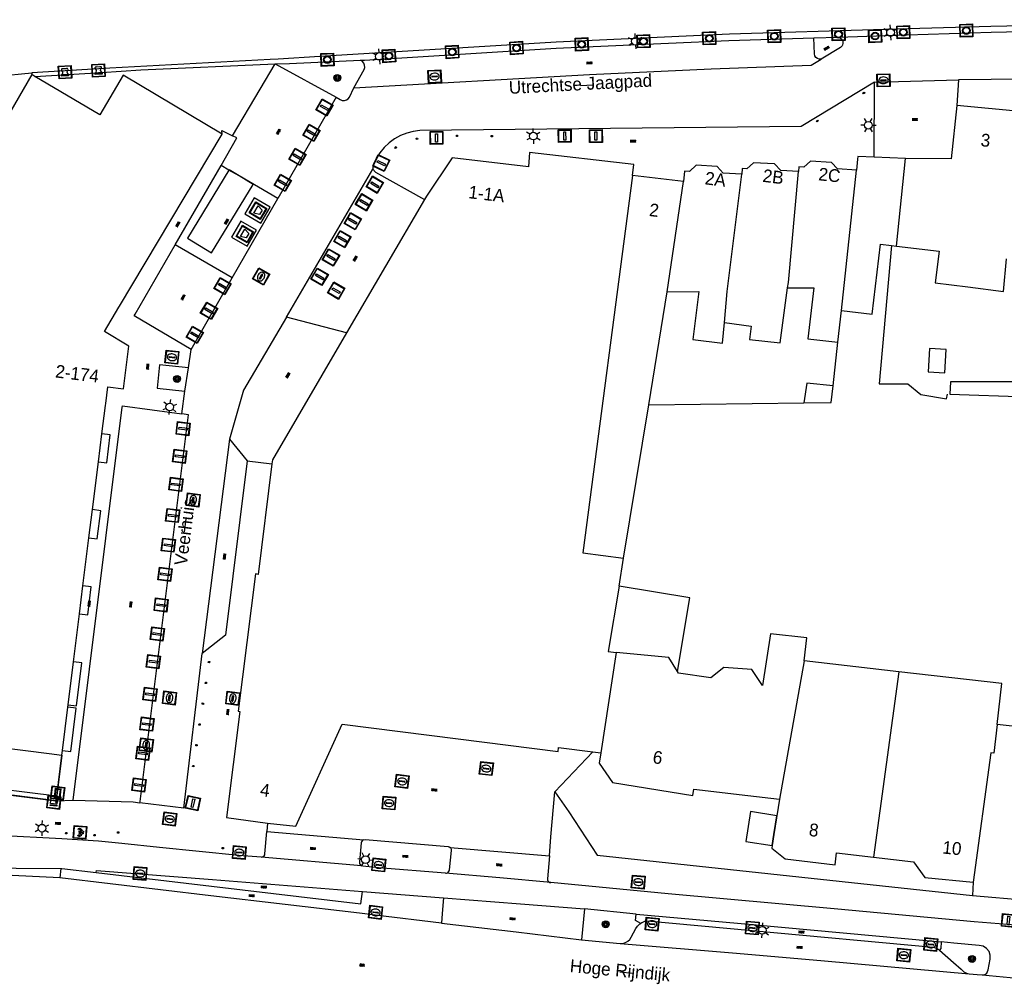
# Model space of a CAD drawing. Header units: metres. Extents: x 93870 to 95789, y 463036 to 464040.
# Tile 167 of 256: x 94591 to 94668, y 463387 to 463462. Entities that reach past the tile are written whole.
import ezdxf
from ezdxf.enums import TextEntityAlignment as Align

# ---------------------------------------------------------------- set-up
doc = ezdxf.new("R2010")
doc.units = ezdxf.units.M
doc.header["$LTSCALE"] = 25.4
for name, color, linetype in [('B_BEBOUWINGSGRENS_0', 1, 'Continuous'), ('B_LUIFEL_1', 200, 'Continuous'), ('B_OVERBOUWLIJN_LIJN_1', 7, 'Continuous'), ('B_TUSSENMUUR_0', 7, 'Continuous'), ('G_GRENS_ALGEMEEN_0', 7, 'Continuous'), ('Q_AFVAL_APART_PLAATS_0', 7, 'Continuous'), ('Q_BETAALAUTOMAAT_0', 7, 'Continuous'), ('Q_BOLDER_0', 7, 'Continuous'), ('Q_BOOM_0', 3, 'Continuous'), ('Q_BRANDKRAAN_0', 5, 'Continuous'), ('Q_CAI-KAST_0', 10, 'Continuous'), ('Q_INSPECTIE_OF_RIOOLPUT_0', 253, 'Continuous'), ('Q_KOLK_0', 254, 'Continuous'), ('Q_LICHTMAST_0', 2, 'Continuous'), ('Q_MEERRING_0', 7, 'Continuous'), ('Q_STRAATNAAMBORD_0', 7, 'Continuous'), ('Q_VERKEERSBORDPAAL_0', 40, 'Continuous'), ('Q_WATERLEIDINGPUT_0', 5, 'Continuous'), ('S_GBKN_SYMBOOL_GV_GROOT_0', 7, 'Continuous'), ('S_GBKN_SYMBOOL_OV_GROOT_0', 7, 'Continuous'), ('T_HEK_LIJN_0', 6, 'Continuous'), ('V_WEGGRENS_0', 7, 'Continuous'), ('W_WATERGRENS_0', 5, 'Continuous'), ('Z_GBKN_HUISNUMMER_0', 252, 'Continuous'), ('Z_STRAATNAAM_0', 252, 'Continuous')]:
    doc.layers.add(name, color=color, linetype=linetype)
doc.layers.add('Q_AFSLUITPAAL_0', color=7, linetype='Continuous', true_color=0xf86a3a)
doc.layers.add('Q_PAALTJE_0', color=7, linetype='Continuous', true_color=0x666666)

# ---------------------------------------------------------------- blocks, each defined once
blk = doc.blocks.new('Q_AFVAL_APART_PLAATS')
for points in [[(-0.5, 0.5), (0.5, 0.5), (0.5, -0.5), (-0.5, -0.5)], [(-0.336, 0.197), (0.331, 0.197), (0.19, -0.251), (-0.196, -0.251)]]:
    blk.add_lwpolyline(points, close=True)
blk.add_lwpolyline([(-0.442, 0.464), (0.438, 0.464, -0.414214), (0.459, 0.442), (0.459, -0.437, -0.414214), (0.438, -0.459), (-0.442, -0.459, -0.414214), (-0.463, -0.437), (-0.463, 0.442, -0.414214), (-0.442, 0.464)], format="xyb")
blk = doc.blocks.new('Q_STRAATNAAMBORD')
for points in [[(-0.5, 0.5), (0.5, 0.5), (0.5, -0.5), (-0.5, -0.5)], [(-0.369, 0.22), (0.358, 0.22), (0.358, -0.214), (-0.369, -0.214)]]:
    blk.add_lwpolyline(points, close=True)
for points in [[(-0.442, 0.464), (0.438, 0.464, -0.414214), (0.459, 0.442), (0.459, -0.437, -0.414214), (0.438, -0.459), (-0.442, -0.459, -0.414214), (-0.463, -0.437), (-0.463, 0.442), (-0.463, 0.444), (-0.463, 0.446), (-0.463, 0.448), (-0.462, 0.45), (-0.461, 0.451), (-0.46, 0.453), (-0.459, 0.455), (-0.458, 0.456), (-0.457, 0.457), (-0.456, 0.459), (-0.454, 0.46), (-0.453, 0.461), (-0.451, 0.462), (-0.449, 0.462), (-0.447, 0.463), (-0.446, 0.463), (-0.444, 0.464), (-0.442, 0.464)], [(-0.287, 0.16), (0.281, 0.16, -0.414214), (0.303, 0.139), (0.303, -0.134, -0.414214), (0.281, -0.156), (-0.287, -0.156, -0.414214), (-0.308, -0.134), (-0.308, 0.139), (-0.308, 0.14), (-0.308, 0.142), (-0.307, 0.144), (-0.307, 0.146), (-0.306, 0.148), (-0.305, 0.149), (-0.304, 0.151), (-0.303, 0.152), (-0.302, 0.154), (-0.3, 0.155), (-0.299, 0.156), (-0.297, 0.157), (-0.296, 0.158), (-0.294, 0.159), (-0.292, 0.159), (-0.29, 0.16), (-0.288, 0.16), (-0.287, 0.16)]]:
    blk.add_lwpolyline(points, format="xyb")
blk = doc.blocks.new('Q_CAI-KAST')
for points in [[(-0.5, 0.5), (0.5, 0.5), (0.5, -0.5), (-0.5, -0.5)], [(-0.262, 0.264), (0.25, 0.264), (0.25, 0.187), (-0.262, 0.187)], [(-0.262, 0.107), (0.25, 0.107), (0.25, -0.332), (-0.262, -0.332)]]:
    blk.add_lwpolyline(points, close=True)
blk.add_lwpolyline([(-0.442, 0.464), (0.438, 0.464, -0.414214), (0.459, 0.442), (0.459, -0.437, -0.414214), (0.438, -0.459), (-0.442, -0.459, -0.414214), (-0.463, -0.437), (-0.463, 0.442), (-0.463, 0.444), (-0.463, 0.446), (-0.463, 0.448), (-0.462, 0.45), (-0.461, 0.451), (-0.46, 0.453), (-0.459, 0.455), (-0.458, 0.456), (-0.457, 0.457), (-0.456, 0.459), (-0.454, 0.46), (-0.453, 0.461), (-0.451, 0.462), (-0.449, 0.462), (-0.447, 0.463), (-0.446, 0.463), (-0.444, 0.464), (-0.442, 0.464)], format="xyb")
blk.add_circle((-0.177, -0.034), 0.0354)
blk = doc.blocks.new('Q_LICHTMAST')
for points in [[(-0.26, 0.15), (-0.52, 0.3)], [(0, 0.3), (0, 0.6)], [(0.26, 0.15), (0.52, 0.3)], [(-0.26, -0.15), (-0.52, -0.3)], [(0, -0.3), (0, -0.6)], [(0.26, -0.15), (0.52, -0.3)]]:
    blk.add_lwpolyline(points)
blk.add_circle((0, 0), 0.3)
blk = doc.blocks.new('Q_VERKEERSBORDPAAL')
for points in [[(-0.5, 0.5), (0.5, 0.5), (0.5, -0.5), (-0.5, -0.5)], [(-0.08, 0.333), (0.071, 0.333), (0.071, -0.329), (-0.08, -0.329)]]:
    blk.add_lwpolyline(points, close=True)
blk.add_lwpolyline([(-0.442, 0.464), (0.438, 0.464, -0.414214), (0.459, 0.442), (0.459, -0.437, -0.414214), (0.438, -0.459), (-0.442, -0.459, -0.414214), (-0.463, -0.437), (-0.463, 0.442), (-0.463, 0.444), (-0.463, 0.446), (-0.463, 0.448), (-0.462, 0.45), (-0.461, 0.451), (-0.46, 0.453), (-0.459, 0.455), (-0.458, 0.456), (-0.457, 0.457), (-0.456, 0.459), (-0.454, 0.46), (-0.453, 0.461), (-0.451, 0.462), (-0.449, 0.462), (-0.447, 0.463), (-0.446, 0.463), (-0.444, 0.464), (-0.442, 0.464)], format="xyb")
blk = doc.blocks.new('Q_AFSLUITPAAL')
for points in [[(-0.5, 0.5), (0.5, 0.5), (0.5, -0.5), (-0.5, -0.5)], [(-0.08, 0.333), (0.071, 0.333), (0.071, -0.329), (-0.08, -0.329)]]:
    blk.add_lwpolyline(points, close=True)
blk.add_lwpolyline([(-0.442, 0.464), (0.438, 0.464, -0.414214), (0.459, 0.442), (0.459, -0.437, -0.414214), (0.438, -0.459), (-0.442, -0.459, -0.414214), (-0.463, -0.437), (-0.463, 0.442), (-0.463, 0.444), (-0.463, 0.446), (-0.463, 0.448), (-0.462, 0.45), (-0.461, 0.451), (-0.46, 0.453), (-0.459, 0.455), (-0.458, 0.456), (-0.457, 0.457), (-0.456, 0.459), (-0.454, 0.46), (-0.453, 0.461), (-0.451, 0.462), (-0.449, 0.462), (-0.447, 0.463), (-0.446, 0.463), (-0.444, 0.464), (-0.442, 0.464)], format="xyb")
blk = doc.blocks.new('Q_PAAL_STEEN')
for points in [[(-0.5, 0.5), (0.5, 0.5), (0.5, -0.5), (-0.5, -0.5)], [(-0.08, 0.33), (0.07, 0.33), (0.07, -0.33), (-0.08, -0.33)]]:
    blk.add_lwpolyline(points, close=True)
blk.add_lwpolyline([(-0.44, 0.46), (0.44, 0.46, -0.414214), (0.46, 0.44), (0.46, -0.44, -0.414214), (0.44, -0.46), (-0.44, -0.46, -0.414214), (-0.46, -0.44), (-0.46, 0.44), (-0.46, 0.44), (-0.46, 0.45), (-0.46, 0.45), (-0.46, 0.45), (-0.46, 0.45), (-0.46, 0.45), (-0.46, 0.45), (-0.46, 0.46), (-0.46, 0.46), (-0.46, 0.46), (-0.45, 0.46), (-0.45, 0.46), (-0.45, 0.46), (-0.45, 0.46), (-0.45, 0.46), (-0.45, 0.46), (-0.44, 0.46), (-0.44, 0.46)], format="xyb")
blk = doc.blocks.new('Q_PAALTJE')
at = {"color": 251, "true_color": 0x666666, "xscale": 0.1, "yscale": 0.1, "zscale": 0.01}
blk.add_blockref('Q_PAAL_STEEN', (0, 0), dxfattribs=at)
blk = doc.blocks.new('Q_BRANDKRAAN')
blk.add_lwpolyline([(-0.5, 0.5), (0.5, 0.5), (0.5, -0.5), (-0.5, -0.5)], close=True)
for points in [[(-0.442, 0.464), (0.438, 0.464, -0.414214), (0.459, 0.442), (0.459, -0.437, -0.414214), (0.438, -0.459), (-0.442, -0.459, -0.414214), (-0.463, -0.437), (-0.463, 0.442), (-0.463, 0.444), (-0.463, 0.446), (-0.463, 0.448), (-0.462, 0.45), (-0.461, 0.451), (-0.46, 0.453), (-0.459, 0.455), (-0.458, 0.456), (-0.457, 0.457), (-0.456, 0.459), (-0.454, 0.46), (-0.453, 0.461), (-0.451, 0.462), (-0.449, 0.462), (-0.447, 0.463), (-0.446, 0.463), (-0.444, 0.464), (-0.442, 0.464)], [(-0.345, 0.105, 0.380426), (-0.276, -0.18)], [(-0.008, 0.266, 0.240218), (-0.345, 0.105)], [(-0.194, 0.045, 0.853344), (-0.194, -0.032)], [(0.331, 0.111, 0.240191), (-0.008, 0.266)], [(0.185, -0.032, 0.849746), (0.185, 0.045)], [(0.267, -0.176, 0.380426), (0.331, 0.111)], [(-0.276, -0.18, 0.148452), (0.012, -0.257)], [(0.012, -0.257, 0.131742), (0.267, -0.176)]]:
    blk.add_lwpolyline(points, format="xyb")
for points in [[(-0.194, 0.045), (0.185, 0.045)], [(0.185, -0.032), (-0.194, -0.032)]]:
    blk.add_lwpolyline(points)
blk = doc.blocks.new('Q_KOLK')
blk.add_lwpolyline([(-0.5, 0.5), (0.5, 0.5), (0.5, -0.5), (-0.5, -0.5)], close=True)
for points in [[(-0.442, 0.464), (0.438, 0.464, -0.414214), (0.459, 0.442), (0.459, -0.437, -0.414214), (0.438, -0.459), (-0.442, -0.459, -0.414214), (-0.463, -0.437), (-0.463, 0.442, -0.414214), (-0.442, 0.464)], [(-0.345, 0.105, 0.380426), (-0.276, -0.18)], [(-0.008, 0.266, 0.240218), (-0.345, 0.105)], [(-0.194, 0.045, 0.853344), (-0.194, -0.032)], [(0.331, 0.111, 0.240191), (-0.008, 0.266)], [(0.185, -0.032, 0.849746), (0.185, 0.045)], [(0.267, -0.176, 0.380426), (0.331, 0.111)], [(-0.276, -0.18, 0.148452), (0.012, -0.257)], [(0.012, -0.257, 0.131742), (0.267, -0.176)]]:
    blk.add_lwpolyline(points, format="xyb")
for points in [[(-0.194, 0.045), (0.185, 0.045)], [(0.185, -0.032), (-0.194, -0.032)]]:
    blk.add_lwpolyline(points)
blk = doc.blocks.new('Q_INSPECTIE_OF_RIOOLPUT')
blk.add_lwpolyline([(-0.5, 0.5), (0.5, 0.5), (0.5, -0.5), (-0.5, -0.5)], close=True)
for points in [[(-0.442, 0.464), (0.438, 0.464, -0.414214), (0.459, 0.442), (0.459, -0.437, -0.414214), (0.438, -0.459), (-0.442, -0.459, -0.414214), (-0.463, -0.437), (-0.463, 0.442), (-0.463, 0.444), (-0.463, 0.446), (-0.463, 0.448), (-0.462, 0.45), (-0.461, 0.451), (-0.46, 0.453), (-0.459, 0.455), (-0.458, 0.456), (-0.457, 0.457), (-0.456, 0.459), (-0.454, 0.46), (-0.453, 0.461), (-0.451, 0.462), (-0.449, 0.462), (-0.447, 0.463), (-0.446, 0.463), (-0.444, 0.464), (-0.442, 0.464)], [(-0.345, 0.105, 0.380426), (-0.276, -0.18)], [(-0.008, 0.266, 0.240218), (-0.345, 0.105)], [(-0.194, 0.045, 0.853344), (-0.194, -0.032)], [(0.331, 0.111, 0.240191), (-0.008, 0.266)], [(0.185, -0.032, 0.849746), (0.185, 0.045)], [(0.267, -0.176, 0.380426), (0.331, 0.111)], [(-0.276, -0.18, 0.148452), (0.012, -0.257)], [(0.012, -0.257, 0.131742), (0.267, -0.176)]]:
    blk.add_lwpolyline(points, format="xyb")
for points in [[(-0.194, 0.045), (0.185, 0.045)], [(0.185, -0.032), (-0.194, -0.032)]]:
    blk.add_lwpolyline(points)
blk = doc.blocks.new('Q_WATERLEIDINGPUT')
blk.add_lwpolyline([(-0.5, 0.5), (0.5, 0.5), (0.5, -0.5), (-0.5, -0.5)], close=True)
for points in [[(-0.442, 0.464), (0.438, 0.464, -0.414214), (0.459, 0.442), (0.459, -0.437, -0.414214), (0.438, -0.459), (-0.442, -0.459, -0.414214), (-0.463, -0.437), (-0.463, 0.442), (-0.463, 0.444), (-0.463, 0.446), (-0.463, 0.448), (-0.462, 0.45), (-0.461, 0.451), (-0.46, 0.453), (-0.459, 0.455), (-0.458, 0.456), (-0.457, 0.457), (-0.456, 0.459), (-0.454, 0.46), (-0.453, 0.461), (-0.451, 0.462), (-0.449, 0.462), (-0.447, 0.463), (-0.446, 0.463), (-0.444, 0.464), (-0.442, 0.464)], [(-0.345, 0.105, 0.380426), (-0.276, -0.18)], [(-0.008, 0.266, 0.240218), (-0.345, 0.105)], [(-0.194, 0.045, 0.853344), (-0.194, -0.032)], [(0.331, 0.111, 0.240191), (-0.008, 0.266)], [(0.185, -0.032, 0.849746), (0.185, 0.045)], [(0.267, -0.176, 0.380426), (0.331, 0.111)], [(-0.276, -0.18, 0.148452), (0.012, -0.257)], [(0.012, -0.257, 0.131742), (0.267, -0.176)]]:
    blk.add_lwpolyline(points, format="xyb")
for points in [[(-0.194, 0.045), (0.185, 0.045)], [(0.185, -0.032), (-0.194, -0.032)]]:
    blk.add_lwpolyline(points)
blk = doc.blocks.new('Q_MEERRING')
blk.add_lwpolyline([(-0.5, 0.5), (0.5, 0.5), (0.5, -0.5), (-0.5, -0.5)], close=True)
blk.add_lwpolyline([(-0.442, 0.464), (0.438, 0.464, -0.414214), (0.459, 0.442), (0.459, -0.437, -0.414214), (0.438, -0.459), (-0.442, -0.459, -0.414214), (-0.463, -0.437), (-0.463, 0.442), (-0.463, 0.444), (-0.463, 0.446), (-0.463, 0.448), (-0.462, 0.45), (-0.461, 0.451), (-0.46, 0.453), (-0.459, 0.455), (-0.458, 0.456), (-0.457, 0.457), (-0.456, 0.459), (-0.454, 0.46), (-0.453, 0.461), (-0.451, 0.462), (-0.449, 0.462), (-0.447, 0.463), (-0.446, 0.463), (-0.444, 0.464), (-0.442, 0.464)], format="xyb")
for radius in [0.3, 0.3, 0.25, 0.25]:
    blk.add_circle((0, 0), radius)
blk = doc.blocks.new('Q_BOLDER')
for points in [[(-0.5, 0.5), (0.5, 0.5), (0.5, -0.5), (-0.5, -0.5)], [(-0.273, -0.196), (0.266, -0.196), (0.266, -0.301), (-0.273, -0.301)]]:
    blk.add_lwpolyline(points, close=True)
for points in [[(-0.442, 0.464), (0.438, 0.464, -0.414214), (0.459, 0.442), (0.459, -0.437, -0.414214), (0.438, -0.459), (-0.442, -0.459, -0.414214), (-0.463, -0.437), (-0.463, 0.442), (-0.463, 0.444), (-0.463, 0.446), (-0.463, 0.448), (-0.462, 0.45), (-0.461, 0.451), (-0.46, 0.453), (-0.459, 0.455), (-0.458, 0.456), (-0.457, 0.457), (-0.456, 0.459), (-0.454, 0.46), (-0.453, 0.461), (-0.451, 0.462), (-0.449, 0.462), (-0.447, 0.463), (-0.446, 0.463), (-0.444, 0.464), (-0.442, 0.464)], [(-0.233, 0.268, 0.439965), (-0.258, 0.19)], [(-0.15, 0.294, 0.109301), (-0.233, 0.268)], [(0.219, 0.268, 0.148019), (0.128, 0.294)], [(0.252, 0.19, 0.326045), (0.219, 0.268)], [(-0.273, -0.159, 0.309814), (-0.166, -0.025)], [(0.159, -0.025, 0.22667), (0.266, -0.159)]]:
    blk.add_lwpolyline(points, format="xyb")
for points in [[(-0.166, 0.03), (-0.258, 0.19)], [(-0.166, -0.025), (-0.166, 0.03)], [(-0.15, 0.294), (0.128, 0.294)], [(0.159, 0.03), (0.252, 0.19)], [(0.159, -0.025), (0.159, 0.03)], [(-0.273, -0.159), (0.266, -0.159)]]:
    blk.add_lwpolyline(points)
blk = doc.blocks.new('Q_BETAALAUTOMAAT')
blk.add_lwpolyline([(-0.5, 0.5), (0.5, 0.5), (0.5, -0.5), (-0.5, -0.5)], close=True)
for points in [[(-0.442, 0.464), (0.438, 0.464, -0.414214), (0.459, 0.442), (0.459, -0.437, -0.414214), (0.438, -0.459), (-0.442, -0.459, -0.414214), (-0.463, -0.437), (-0.463, 0.442), (-0.463, 0.444), (-0.463, 0.446), (-0.463, 0.448), (-0.462, 0.45), (-0.461, 0.451), (-0.46, 0.453), (-0.459, 0.455), (-0.458, 0.456), (-0.457, 0.457), (-0.456, 0.459), (-0.454, 0.46), (-0.453, 0.461), (-0.451, 0.462), (-0.449, 0.462), (-0.447, 0.463), (-0.446, 0.463), (-0.444, 0.464), (-0.442, 0.464)], [(-0.203, 0.032, 0.050902), (-0.201, -0.03)], [(-0.002, 0.295, 0.299915), (-0.19, 0.099)], [(-0.112, 0.032, 0.069027), (-0.112, -0.03)], [(0.002, 0.2, 0.158079), (-0.093, 0.099)], [(0.146, 0.286, 0.138529), (-0.002, 0.295)], [(0.137, 0.201, 0.200552), (0.002, 0.2)], [(-0.185, -0.097, 0.345501), (0.016, -0.284)], [(-0.091, -0.097, 0.158478), (0.007, -0.196)], [(0.007, -0.196, 0.260272), (0.133, -0.183)], [(0.016, -0.284, 0.17253), (0.151, -0.265)]]:
    blk.add_lwpolyline(points, format="xyb")
for points in [[(-0.203, 0.032), (-0.268, 0.032), (-0.268, 0.099)], [(-0.268, 0.099), (-0.19, 0.099)], [(0.057, 0.032), (-0.112, 0.032)], [(-0.093, 0.099), (0.057, 0.099)], [(0.057, 0.099), (0.057, 0.032)], [(0.146, 0.286), (0.137, 0.201)], [(-0.185, -0.097), (-0.268, -0.097), (-0.268, -0.03)], [(-0.268, -0.03), (-0.201, -0.03)], [(-0.112, -0.03), (0.057, -0.03)], [(0.057, -0.097), (-0.091, -0.097)], [(0.057, -0.03), (0.057, -0.097)], [(0.133, -0.183), (0.151, -0.265)]]:
    blk.add_lwpolyline(points)
blk = doc.blocks.new('Q_BOOM')
for radius in [0.27, 0.18, 0.09]:
    blk.add_circle((0, 0), radius)
blk = doc.blocks.new('S_GBKN_SYMBOOL_OV_GROOT')
for points in [[(-0.21875, 0.0625), (0.21875, 0.0625)], [(-0.21875, 0), (0.21875, 0)], [(-0.1875, 0.0625), (-0.1875, 0)], [(-0.125, 0.09375), (-0.125, 0.0625)], [(-0.125, 0), (-0.125, -0.0625)], [(-0.0625, 0.0625), (-0.0625, 0)], [(0, 0.09375), (0, 0.0625)], [(0, 0), (0, -0.0625)], [(0.0625, 0.0625), (0.0625, 0)], [(0.125, 0.09375), (0.125, 0.0625)], [(0.125, 0), (0.125, -0.0625)], [(0.1875, 0.0625), (0.1875, 0)], [(-0.21875, -0.0625), (0.21875, -0.0625)], [(-0.1875, -0.0625), (-0.1875, -0.09375)], [(-0.0625, -0.0625), (-0.0625, -0.09375)], [(0.0625, -0.0625), (0.0625, -0.09375)], [(0.1875, -0.0625), (0.1875, -0.09375)]]:
    blk.add_lwpolyline(points)
blk = doc.blocks.new('S_GBKN_SYMBOOL_GV_GROOT')
for points in [[(-0.1875, 0.03125), (-0.09375, 0.09375)], [(-0.1875, -0.0625), (0.0625, 0.09375)], [(-0.1875, 0.09375), (0.125, -0.09375)], [(-0.1875, 0), (-0.03125, -0.09375)], [(-0.125, -0.09375), (0.1875, 0.09375)], [(-0.0625, 0.09375), (0.1875, -0.0625)], [(0.03125, -0.09375), (0.1875, 0)], [(0.09375, 0.09375), (0.1875, 0.03125)]]:
    blk.add_lwpolyline(points)

msp = doc.modelspace()

# ---------------------------------------------------------------- linework, layer by layer
at = {"layer": 'B_BEBOUWINGSGRENS_0'}
for p, q in [((94592.302, 463457.809), (94592.055, 463457.955)), ((94669.46, 463455.06), (94664.502, 463455.539)), ((94660.485, 463451.383), (94658.027, 463451.482)), ((94643.1, 463449.59), (94639.11, 463450.06)), ((94622.809, 463448.165), (94616.712, 463437.73)), ((94659.395, 463444.56), (94659.769, 463444.517)), ((94640.38, 463432.098), (94641.83, 463440.94)), ((94655.18, 463436.99), (94655.467, 463439.476)), ((94597.555, 463429.831), (94597.83, 463432.034)), ((94638.411, 463420.092), (94640.38, 463432.098)), ((94597.281, 463427.635), (94597.555, 463429.831)), ((94596.813, 463423.89), (94597.281, 463427.635)), ((94596.536, 463421.672), (94596.813, 463423.89)), ((94596.069, 463417.927), (94596.536, 463421.672)), ((94638.051, 463417.9), (94638.411, 463420.092)), ((94595.794, 463415.727), (94596.069, 463417.927)), ((94595.326, 463411.976), (94595.794, 463415.727)), ((94594.904, 463408.596), (94595.326, 463411.976)), ((94659.969, 463411.202), (94652.54, 463412.06)), ((94594.458, 463405.028), (94594.881, 463408.418)), ((94594.881, 463408.418), (94594.904, 463408.596)), ((94594.414, 463404.672), (94594.458, 463405.028)), ((94635.993, 463404.934), (94636.62, 463404.86)), ((94587.206, 463401.947), (94593.968, 463401.1)), ((94593.968, 463401.1), (94594.012, 463401.447)), ((94650.616, 463401.218), (94650.178, 463398.451)), ((94607.305, 463399.789), (94610.517, 463399.343)), ((94650.178, 463398.451), (94650.042, 463397.591)), ((94665.78, 463394.72), (94665.722, 463393.667)), ((94665.722, 463393.667), (94677.33, 463392.7))]:
    msp.add_line(p, q, dxfattribs=at)
for points in [[(94592.055, 463457.955), (94582.625, 463441.655), (94584.195, 463440.645), (94583.875, 463438.265), (94583.305, 463438.335), (94579.44, 463407.774), (94579.31, 463406.553), (94585.436, 463405.785), (94587.635, 463405.519), (94593.421, 463404.796), (94594.414, 463404.672)], [(94606.975, 463453.295), (94599.225, 463457.895), (94597.385, 463454.795), (94592.302, 463457.809)], [(94664.502, 463455.539), (94664.05, 463451.36), (94660.485, 463451.383)], [(94598.891, 463439.73), (94598.943, 463439.817), (94606.975, 463453.295)], [(94639.11, 463450.06), (94639.2, 463450.9), (94631.051, 463451.838), (94630.96, 463450.74), (94624.986, 463451.443), (94622.97, 463448.44), (94622.809, 463448.165)], [(94658.027, 463451.482), (94656.76, 463451.54), (94656.737, 463451.341), (94656.64, 463450.48)], [(94647.67, 463450.15), (94646.21, 463450.23), (94645.74, 463450.76), (94644.09, 463450.85), (94643.56, 463450.37), (94643.19, 463450.39), (94643.1, 463449.59)], [(94652.101, 463450.351), (94650.71, 463450.44), (94650.23, 463450.96), (94648.59, 463451.05), (94648.06, 463450.58), (94647.69, 463450.6), (94647.67, 463450.15)], [(94656.64, 463450.48), (94655.16, 463450.56), (94654.68, 463451.08), (94653.05, 463451.17), (94652.52, 463450.7), (94652.138, 463450.721), (94652.101, 463450.351)], [(94655.467, 463439.476), (94657.879, 463439.198), (94658.532, 463444.663), (94659.395, 463444.56)], [(94659.769, 463444.517), (94663.13, 463444.13), (94662.815, 463441.655), (94665.363, 463441.33), (94668.17, 463440.973), (94668.404, 463443.531)], [(94646.303, 463438.529), (94648.407, 463438.249), (94648.27, 463437.22), (94650.66, 463436.95), (94651.24, 463441.26)], [(94651.24, 463441.26), (94653.3, 463441.25), (94652.84, 463437.26), (94655.18, 463436.99)], [(94641.83, 463440.94), (94644.3, 463440.97), (94643.83, 463437.2), (94646.16, 463436.93), (94646.303, 463438.529)], [(94597.83, 463432.034), (94597.851, 463432.2), (94598.014, 463433.51), (94599.245, 463433.335), (94599.655, 463436.685), (94597.755, 463437.825), (94598.891, 463439.73)], [(94616.712, 463437.73), (94610.91, 463427.8), (94610.868, 463427.468)], [(94663.667, 463436.425), (94662.369, 463436.5), (94662.263, 463434.676), (94663.561, 463434.601), (94663.667, 463436.425)], [(94654.81, 463433.574), (94652.766, 463433.786), (94652.533, 463432.253)], [(94652.533, 463432.253), (94654.67, 463432.28), (94654.81, 463433.574)], [(94670.237, 463433.907), (94663.996, 463433.907), (94663.959, 463432.917), (94670.026, 463432.733), (94670.03, 463432.59)], [(94610.868, 463427.468), (94609.78, 463418.82), (94609.57, 463418.85), (94608.22, 463408.11), (94608.349, 463408.094), (94607.305, 463399.789)], [(94638.051, 463417.9), (94637.21, 463412.77), (94637.82, 463412.71)], [(94642.637, 463411.213), (94643.585, 463416.992), (94638.051, 463417.9)], [(94652.54, 463412.06), (94652.75, 463413.84), (94649.9, 463414.17), (94649.29, 463410.13), (94648.46, 463411.38), (94646.27, 463411.52), (94645.23, 463410.73), (94642.72, 463411.08), (94642.637, 463411.213)], [(94642.637, 463411.213), (94641.96, 463412.3), (94637.82, 463412.71)], [(94667.67, 463407.077), (94668.04, 463410.27), (94659.969, 463411.202)], [(94610.517, 463399.343), (94612.732, 463399.106), (94616.365, 463407.087), (94625.452, 463405.945), (94633.282, 463404.961), (94633.31, 463405.253), (94635.993, 463404.934)], [(94677.75, 463402.399), (94675.294, 463402.685), (94675.394, 463403.551), (94672.94, 463403.836), (94673.24, 463406.427), (94667.67, 463407.077)], [(94636.62, 463404.86), (94636.494, 463404.036), (94637.54, 463402.52), (94643.84, 463401.52), (94643.9, 463402), (94648.14, 463401.51), (94650.616, 463401.218)], [(94594.012, 463401.447), (94587.25, 463402.294), (94587.206, 463401.947)], [(94650.042, 463397.591), (94650.01, 463397.39), (94651.06, 463396.55), (94654.97, 463396.09), (94655.08, 463397.03), (94657.98, 463396.689)], [(94657.98, 463396.689), (94661.12, 463396.32), (94661.99, 463395.09), (94665.78, 463394.72)]]:
    msp.add_lwpolyline(points, dxfattribs=at)
at = {"layer": 'B_LUIFEL_1'}
for p, q in [((94607.514, 463450.497), (94607.503, 463450.479)), ((94608.308, 463450.014), (94607.514, 463450.497)), ((94597.281, 463427.635), (94597.931, 463427.559)), ((94596.536, 463421.672), (94597.189, 463421.596)), ((94595.794, 463415.727), (94596.46, 463415.65)), ((94594.904, 463408.596), (94595.574, 463408.526)), ((94594.458, 463405.028), (94595.129, 463404.947)), ((94650.178, 463398.451), (94650.411, 463399.925))]:
    msp.add_line(p, q, dxfattribs=at)
for points in [[(94607.503, 463450.479), (94604.256, 463445.139), (94606.14, 463443.993), (94609.398, 463449.351), (94608.308, 463450.014)], [(94597.931, 463427.559), (94598.199, 463429.752), (94597.555, 463429.831)], [(94597.189, 463421.596), (94597.458, 463423.791), (94596.813, 463423.89)], [(94596.46, 463415.65), (94596.722, 463417.835), (94596.069, 463417.927)], [(94595.574, 463408.526), (94595.981, 463411.9), (94595.326, 463411.976)], [(94595.129, 463404.947), (94595.548, 463408.333), (94594.881, 463408.418)], [(94650.411, 463399.925), (94648.358, 463400.25), (94647.989, 463397.916), (94650.042, 463397.591)], [(94650.042, 463397.591), (94650.042, 463397.591), (94650.178, 463398.451)]]:
    msp.add_lwpolyline(points, dxfattribs=at)
at = {"layer": 'B_OVERBOUWLIJN_LIJN_1'}
msp.add_lwpolyline([(94594.414, 463404.672), (94593.968, 463401.1), (94587.206, 463401.947), (94587.635, 463405.519)], dxfattribs=at)
at = {"layer": 'B_TUSSENMUUR_0'}
for p, q in [((94659.769, 463444.517), (94660.485, 463451.383)), ((94655.467, 463439.476), (94656.64, 463450.48)), ((94641.83, 463440.94), (94643.1, 463449.59)), ((94637.82, 463412.71), (94636.62, 463404.86)), ((94652.54, 463412.06), (94650.616, 463401.218)), ((94659.969, 463411.202), (94657.98, 463396.689)), ((94667.67, 463407.077), (94667.41, 463404.83))]:
    msp.add_line(p, q, dxfattribs=at)
for points in [[(94639.11, 463450.06), (94635.206, 463420.511), (94638.411, 463420.092)], [(94646.303, 463438.529), (94646.52, 463440.96), (94647.67, 463450.15)], [(94651.24, 463441.26), (94651.317, 463441.668), (94652.101, 463450.351)], [(94667.41, 463404.83), (94667.161, 463404.859), (94665.78, 463394.72)]]:
    msp.add_lwpolyline(points, dxfattribs=at)
at = {"layer": 'G_GRENS_ALGEMEEN_0'}
for p, q in [((94592.058, 463458.091), (94592.055, 463457.955)), ((94633.021, 463401.791), (94635.993, 463404.934))]:
    msp.add_line(p, q, dxfattribs=at)
for points in [[(94611.117, 463458.783), (94612.234, 463458.831), (94617.797, 463459.069)], [(94592.302, 463457.809), (94597.511, 463458.104), (94600.596, 463458.328), (94611.117, 463458.783)], [(94608.745, 463447.041), (94609.991, 463446.308), (94610.729, 463447.562), (94609.483, 463448.295), (94608.745, 463447.041)], [(94608.934, 463444.51), (94609.668, 463445.777), (94608.443, 463446.487), (94607.709, 463445.22), (94608.934, 463444.51)]]:
    msp.add_lwpolyline(points, dxfattribs=at)
at = {"layer": 'T_HEK_LIJN_0'}
for p, q in [((94654.81, 463433.574), (94655.18, 463436.99)), ((94640.38, 463432.098), (94652.533, 463432.253))]:
    msp.add_line(p, q, dxfattribs=at)
msp.add_lwpolyline([(94659.395, 463444.56), (94658.434, 463433.749), (94660.669, 463433.749), (94661.69, 463432.911), (94663.683, 463432.571), (94663.767, 463432.923)], dxfattribs=at)
at = {"layer": 'V_WEGGRENS_0'}
for p, q in [((94653.303, 463460.829), (94655.202, 463460.887)), ((94609.949, 463456.814), (94611.117, 463458.783)), ((94611.117, 463458.783), (94615.895, 463456.175)), ((94658.062, 463457.347), (94664.622, 463457.536)), ((94664.622, 463457.536), (94664.502, 463455.539)), ((94607.783, 463453.16), (94609.949, 463456.814)), ((94658.027, 463451.482), (94658.062, 463457.347)), ((94615.895, 463456.175), (94614.693, 463454.086)), ((94614.693, 463454.086), (94611.343, 463448.26)), ((94606.884, 463450.837), (94608.126, 463452.987)), ((94608.126, 463452.987), (94607.783, 463453.16)), ((94603.289, 463444.615), (94606.884, 463450.837)), ((94607.503, 463450.479), (94606.884, 463450.837)), ((94608.308, 463450.014), (94607.503, 463450.479)), ((94611.998, 463438.957), (94618.783, 463450.535)), ((94611.343, 463448.26), (94608.308, 463450.014)), ((94607.761, 463442.031), (94611.343, 463448.26)), ((94600.149, 463439.181), (94603.289, 463444.615)), ((94607.761, 463442.031), (94603.289, 463444.615)), ((94604.535, 463436.422), (94607.761, 463442.031)), ((94600.079, 463439.059), (94600.149, 463439.181)), ((94604.535, 463436.422), (94600.079, 463439.059)), ((94616.712, 463437.73), (94611.998, 463438.957)), ((94604.328, 463435), (94604.535, 463436.422)), ((94604.061, 463433.162), (94604.328, 463435)), ((94603.805, 463431.402), (94604.061, 463433.162)), ((94595.302, 463401.138), (94599.151, 463431.921)), ((94599.151, 463431.921), (94599.164, 463432.024)), ((94599.164, 463432.024), (94603.805, 463431.402)), ((94607.548, 463429.417), (94605.415, 463412.622)), ((94607.548, 463429.417), (94608.922, 463427.713)), ((94608.922, 463427.713), (94610.868, 463427.468)), ((94603.96, 463400.526), (94605.415, 463412.622)), ((94594.012, 463401.447), (94594.414, 463404.672)), ((94593.968, 463401.1), (94595.302, 463401.138)), ((94603.96, 463400.526), (94600.53, 463400.937)), ((94610.517, 463399.343), (94610.464, 463398.688)), ((94610.464, 463398.688), (94618.075, 463398.047)), ((94624.838, 463397.445), (94632.594, 463396.779)), ((94617.889, 463396.008), (94610.024, 463396.679)), ((94594.337, 463395.794), (94594.27, 463395.05)), ((94617.95, 463393.997), (94624.312, 463393.482)), ((94635.339, 463392.643), (94635.122, 463390.215)), ((94639.396, 463392.204), (94635.339, 463392.643)), ((94635.122, 463390.215), (94638.139, 463389.923)), ((94654.134, 463388.568), (94665.47, 463387.547)), ((94666.476, 463387.462), (94669.242, 463387.205))]:
    msp.add_line(p, q, dxfattribs=at)
for points in [[(94655.202, 463460.887), (94658.967, 463461.001), (94667.181, 463461.283), (94692.416, 463461.808), (94749.385, 463461.746)], [(94617.797, 463459.069), (94618.108, 463459.082), (94633.132, 463460.007), (94637.2, 463460.203), (94646.645, 463460.627), (94653.303, 463460.829)], [(94653.882, 463459.153), (94653.73, 463459.151), (94653.586, 463459.201), (94653.468, 463459.296), (94653.387, 463459.425), (94653.355, 463459.573), (94653.303, 463460.829)], [(94655.202, 463460.887), (94655.361, 463460.834), (94655.489, 463460.726), (94655.568, 463460.578), (94655.586, 463460.411), (94655.54, 463460.25), (94655.517, 463460.209), (94655.489, 463460.171), (94655.457, 463460.136), (94655.422, 463460.104), (94655.384, 463460.077), (94653.882, 463459.153)], [(94617.291, 463456.902), (94635.74, 463457.947), (94645.271, 463458.412), (94653.093, 463458.683), (94653.882, 463459.153)], [(94617.291, 463456.902), (94618.08, 463458.34), (94618.132, 463458.508), (94618.127, 463458.683), (94618.063, 463458.847), (94617.949, 463458.98), (94617.797, 463459.069)], [(94685.748, 463457.632), (94685.19, 463457.589), (94680.001, 463457.689), (94664.622, 463457.536)], [(94615.895, 463456.175), (94616.223, 463455.996), (94616.375, 463455.933), (94616.539, 463455.924), (94616.697, 463455.967), (94616.833, 463456.06), (94616.931, 463456.192), (94617.291, 463456.902)], [(94658.062, 463457.347), (94652.322, 463453.874), (94622.462, 463453.566), (94621.937, 463453.497), (94621.424, 463453.364), (94620.932, 463453.169), (94620.468, 463452.914), (94620.039, 463452.603), (94619.652, 463452.242), (94619.313, 463451.835), (94619.027, 463451.39), (94618.798, 463450.912), (94618.783, 463450.535)], [(94606.975, 463453.295), (94606.944, 463453.582), (94607.783, 463453.16)], [(94618.783, 463450.535), (94618.991, 463450.312), (94622.809, 463448.165)], [(94611.998, 463438.957), (94608.645, 463433.235), (94607.548, 463429.417)], [(94604.328, 463435), (94602.069, 463435.234), (94601.878, 463433.387), (94604.061, 463433.162)], [(94600.53, 463400.937), (94600.543, 463401.043), (94604.342, 463431.324), (94603.805, 463431.402)], [(94608.922, 463427.713), (94607.244, 463414.066), (94605.415, 463412.622)], [(94595.302, 463401.138), (94600, 463401), (94600.53, 463400.937)], [(94632.594, 463396.779), (94632.715, 463398.274), (94633.021, 463401.791)], [(94633.021, 463401.791), (94634.121, 463400.217), (94636.332, 463396.835), (94665.722, 463393.667)], [(94610.024, 463396.679), (94608.27, 463396.82), (94602.068, 463397.431), (94599.102, 463397.738), (94597.28, 463397.922), (94594.428, 463398.125), (94589.401, 463398.367), (94585.388, 463398.479), (94577.712, 463398.612)], [(94610.024, 463396.679), (94610.112, 463396.692), (94610.192, 463396.73), (94610.258, 463396.789), (94610.303, 463396.865), (94610.325, 463396.951), (94610.464, 463398.688)], [(94618.075, 463398.047), (94617.996, 463398.012), (94617.931, 463397.955), (94617.885, 463397.881), (94617.863, 463397.798), (94617.727, 463396.305), (94617.727, 463396.214), (94617.756, 463396.128), (94617.812, 463396.057), (94617.889, 463396.008)], [(94618.075, 463398.047), (94618.161, 463398.058), (94624.673, 463397.51), (94624.761, 463397.492), (94624.838, 463397.445)], [(94624.461, 463395.418), (94624.552, 463395.426), (94624.637, 463395.463), (94624.706, 463395.523), (94624.752, 463395.602), (94624.772, 463395.692), (94624.922, 463397.199), (94624.923, 463397.289), (94624.894, 463397.374), (94624.838, 463397.445)], [(94632.594, 463396.779), (94632.45, 463394.991), (94632.454, 463394.902), (94632.485, 463394.82), (94632.542, 463394.751), (94632.618, 463394.705), (94632.704, 463394.685)], [(94587.064, 463395.575), (94587.07, 463395.706), (94587.168, 463395.819), (94587.315, 463395.846), (94594.337, 463395.794)], [(94594.337, 463395.794), (94594.407, 463395.786), (94597.113, 463395.487)], [(94624.461, 463395.418), (94619.218, 463395.853), (94617.977, 463395.987), (94617.889, 463396.008)], [(94594.27, 463395.05), (94587.294, 463395.395), (94587.15, 463395.436), (94587.064, 463395.575)], [(94624.142, 463391.514), (94618.948, 463392.133), (94617.737, 463392.283), (94606.08, 463393.646), (94594.27, 463395.05)], [(94597.113, 463395.487), (94597.126, 463395.623), (94606.204, 463394.918), (94617.95, 463393.997)], [(94597.113, 463395.487), (94606.146, 463394.405), (94617.831, 463393.038), (94617.95, 463393.997)], [(94632.704, 463394.685), (94628.708, 463395.06), (94624.461, 463395.418)], [(94816.698, 463378.189), (94816.078, 463378.16), (94810.585, 463378.377), (94797.47, 463378.976), (94781.469, 463379.912), (94775.99, 463380.484), (94770.435, 463381.073), (94766.015, 463381.597), (94759.921, 463382.256), (94748.275, 463383.51), (94733.993, 463385.109), (94724.72, 463386.202), (94716.805, 463386.996), (94709.733, 463387.631), (94698.908, 463388.648), (94687.325, 463389.691), (94676.435, 463390.659), (94668.475, 463391.395), (94665.867, 463391.623), (94654.887, 463392.628), (94641.905, 463393.821), (94632.704, 463394.685)], [(94624.312, 463393.482), (94624.194, 463392.264), (94624.142, 463391.514)], [(94624.312, 463393.482), (94630.346, 463393.025), (94635.339, 463392.643)], [(94639.745, 463391.489), (94639.339, 463391.708), (94639.396, 463392.204)], [(94639.396, 463392.204), (94648.503, 463391.411), (94662.707, 463390.092), (94663.289, 463390.05)], [(94624.142, 463391.514), (94629.992, 463390.827), (94635.122, 463390.215)], [(94638.139, 463389.923), (94638.351, 463389.928), (94638.554, 463389.986), (94638.736, 463390.094), (94638.885, 463390.245), (94638.991, 463390.428), (94639.358, 463391.084), (94639.485, 463391.268), (94639.646, 463391.424), (94639.745, 463391.489)], [(94663.146, 463389.404), (94663.055, 463389.458), (94662.96, 463389.504), (94662.861, 463389.544), (94662.76, 463389.576), (94662.657, 463389.6), (94648.473, 463390.912), (94640.26, 463391.673), (94640.04, 463391.63), (94639.833, 463391.546), (94639.745, 463391.489)], [(94638.139, 463389.923), (94647.237, 463389.155), (94654.134, 463388.568)], [(94663.289, 463390.05), (94663.248, 463389.521), (94663.146, 463389.404)], [(94666.476, 463387.462), (94666.611, 463387.47), (94666.737, 463387.519), (94666.842, 463387.604), (94666.915, 463387.718), (94666.949, 463387.849), (94667.114, 463388.685), (94667.124, 463388.996), (94667.027, 463389.292), (94666.834, 463389.536), (94666.569, 463389.699), (94666.264, 463389.761), (94664.259, 463389.948), (94663.289, 463390.05)], [(94663.146, 463389.404), (94664.237, 463388.429), (94664.837, 463387.9), (94664.982, 463387.772), (94665.065, 463387.7), (94665.157, 463387.641), (94665.257, 463387.595), (94665.362, 463387.564), (94665.47, 463387.547)], [(94665.47, 463387.547), (94666.088, 463387.495), (94666.476, 463387.462)]]:
    msp.add_lwpolyline(points, dxfattribs=at)
at = {"layer": 'W_WATERGRENS_0'}
msp.add_line((94588.529, 463457.742), (94592.058, 463458.091), dxfattribs=at)
msp.add_lwpolyline([(94725.261, 463462.212), (94692.411, 463462.248), (94667.169, 463461.723), (94658.847, 463461.485), (94646.697, 463461.119), (94633.138, 463460.477), (94614.611, 463459.364), (94611.345, 463459.167), (94610.739, 463459.131), (94598.177, 463458.461), (94592.058, 463458.091)], dxfattribs=at)
at = {"layer": 'Z_STRAATNAAM_0'}
for p, q in [((94635.035, 463457.102), (94636.034, 463457.154)), ((94604.018, 463422.153), (94604.143, 463423.146)), ((94638.124, 463387.693), (94639.12, 463387.599))]:
    msp.add_line(p, q, dxfattribs=at)

# ---------------------------------------------------------------- block references
at = {"layer": 'Q_AFSLUITPAAL_0'}
for p, rotation in [((94614.989, 463455.367), 60.08409583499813), ((94613.96, 463453.389), 60.10072861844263), ((94633.799, 463453.143), 0.5909736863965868), ((94636.243, 463453.135), 0.5909736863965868), ((94623.76, 463452.989), 0.5909736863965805), ((94612.865, 463451.511), 60.10072861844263), ((94619.435, 463451.022), 64.40187439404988), ((94611.715, 463449.475), 60.10072861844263), ((94618.931, 463449.328), 59.62862169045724), ((94618.083, 463447.948), 59.62862169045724), ((94617.203, 463446.468), 59.62862169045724), ((94616.391, 463445.071), 59.62862169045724), ((94615.489, 463443.626), 59.62862169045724), ((94614.603, 463442.122), 59.62862169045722), ((94607.002, 463441.386), 60.09476518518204), ((94615.902, 463441.037), 59.62862169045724), ((94605.943, 463439.453), 60.09476518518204), ((94604.834, 463437.577), 60.09476518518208), ((94603.916, 463430.237), 82.84913561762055), ((94603.648, 463428.06), 82.84913561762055), ((94603.352, 463425.86), 82.84913561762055), ((94603.103, 463423.428), 82.84913561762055), ((94602.765, 463421.106), 82.84913561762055), ((94602.502, 463418.817), 82.8491356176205), ((94602.193, 463416.414), 82.84913561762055), ((94601.893, 463414.147), 82.84913561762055), ((94601.59, 463411.993), 82.84913561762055), ((94601.325, 463409.43), 82.84913561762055), ((94601.078, 463407.095), 82.84913561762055), ((94600.776, 463404.815), 82.84913561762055), ((94600.464, 463402.325), 82.84913561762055)]:
    msp.add_blockref('Q_AFSLUITPAAL', p, dxfattribs=dict(at, rotation=rotation))
at = {"layer": 'Q_AFVAL_APART_PLAATS_0'}
for p, rotation in [((94609.78, 463447.294), 59.52247603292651), ((94608.741, 463445.467), 59.91537642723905)]:
    msp.add_blockref('Q_AFVAL_APART_PLAATS', p, dxfattribs=dict(at, rotation=rotation))
at = {"layer": 'Q_BETAALAUTOMAAT_0', "rotation": 175.9286604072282}
msp.add_blockref('Q_BETAALAUTOMAAT', (94595.834, 463398.628), dxfattribs=at)
at = {"layer": 'Q_BOLDER_0', "rotation": 3.460313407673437}
for p in [(94594.665, 463458.135), (94597.286, 463458.27)]:
    msp.add_blockref('Q_BOLDER', p, dxfattribs=at)
at = {"layer": 'Q_BOOM_0'}
for p, rotation in [((94615.988, 463457.689), 2.449772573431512), ((94603.441, 463434.119), 81.7346531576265), ((94637.011, 463391.422), 173.8241656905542), ((94665.7, 463388.712), 174.6716184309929)]:
    msp.add_blockref('Q_BOOM', p, dxfattribs=dict(at, rotation=rotation))
at = {"layer": 'Q_BRANDKRAAN_0'}
for p, rotation in [((94658.763, 463457.499), 1.650290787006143), ((94603.038, 463435.822), 174.0860709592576), ((94639.558, 463394.729), 174.6354944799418)]:
    msp.add_blockref('Q_BRANDKRAAN', p, dxfattribs=dict(at, rotation=rotation))
at = {"layer": 'Q_CAI-KAST_0', "rotation": 172.8603841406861}
msp.add_blockref('Q_CAI-KAST', (94593.787, 463400.968), dxfattribs=at)
at = {"layer": 'Q_INSPECTIE_OF_RIOOLPUT_0'}
for p, rotation in [((94623.612, 463457.794), 3.241919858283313), ((94601.025, 463405.464), 82.8491356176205), ((94627.649, 463403.619), 172.837161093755), ((94621.062, 463402.615), 172.8369613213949), ((94600.541, 463395.4), 175.5593069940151), ((94660.346, 463389.007), 174.7152590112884)]:
    msp.add_blockref('Q_INSPECTIE_OF_RIOOLPUT', p, dxfattribs=dict(at, rotation=rotation))
at = {"layer": 'Q_KOLK_0'}
for p, rotation in [((94610.02, 463442.14), 60.09885157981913), ((94604.7, 463424.64), 82.8491356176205), ((94602.85, 463409.15), 82.84913561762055), ((94607.806, 463409.107), 82.83559157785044), ((94620.038, 463400.913), 175.1897598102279), ((94608.309, 463397.042), 175.4040079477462), ((94619.235, 463396.072), 173.8372253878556), ((94618.981, 463392.357), 173.2037742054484), ((94640.637, 463391.437), 174.7062041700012), ((94648.491, 463391.137), 174.7062041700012), ((94662.462, 463389.846), 174.7152590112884)]:
    msp.add_blockref('Q_KOLK', p, dxfattribs=dict(at, rotation=rotation))
at = {"layer": 'Q_LICHTMAST_0'}
for p, rotation in [((94659.31, 463461.246), 1.966285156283), ((94639.332, 463460.561), 2.710851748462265), ((94619.277, 463459.373), 3.52314841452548), ((94657.575, 463453.983), 89.65808551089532), ((94631.339, 463453.136), 0.5909736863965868), ((94602.87, 463431.925), 172.366544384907), ((94592.867, 463398.948), 177.2439064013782), ((94618.195, 463396.486), 84.79519079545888), ((94649.267, 463390.952), 174.7152590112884)]:
    msp.add_blockref('Q_LICHTMAST', p, dxfattribs=dict(at, rotation=rotation))
at = {"layer": 'Q_MEERRING_0'}
for p, rotation in [((94645.119, 463460.791), 2.57036645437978), ((94650.203, 463460.953), 1.737788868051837), ((94655.239, 463461.105), 1.734322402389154), ((94658.105, 463460.963), 1.734322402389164), ((94660.313, 463461.269), 1.966285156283), ((94665.251, 463461.4), 1.966285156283), ((94630.024, 463460.031), 3.52314841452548), ((94635.128, 463460.32), 2.758430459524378), ((94639.967, 463460.556), 2.57036645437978), ((94620.031, 463459.411), 3.52314841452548), ((94624.986, 463459.721), 3.52314841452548), ((94615.21, 463459.116), 2.449772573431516)]:
    msp.add_blockref('Q_MEERRING', p, dxfattribs=dict(at, rotation=rotation))
at = {"layer": 'Q_PAALTJE_0'}
for p, rotation in [((94657.221, 463456.512), 31.17613031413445), ((94653.579, 463454.321), 31.17613031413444), ((94622.232, 463452.925), 7.487388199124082), ((94625.36, 463453.15), 0.5909736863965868), ((94628.08, 463453.12), 0.5909736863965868), ((94620.557, 463452.238), 35.93992325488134), ((94605.941, 463411.955), 83.14097723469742), ((94605.7, 463410.326), 83.1409772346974), ((94605.458, 463408.697), 83.14097723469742), ((94605.203, 463407.068), 83.14097723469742), ((94604.961, 463405.439), 83.14097723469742), ((94604.707, 463403.81), 83.14097723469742), ((94594.765, 463398.557), 175.9286604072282), ((94596.985, 463398.405), 175.9286604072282), ((94598.824, 463398.608), 174.233368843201), ((94607.025, 463397.381), 174.3735697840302)]:
    msp.add_blockref('Q_PAALTJE', p, dxfattribs=dict(at, rotation=rotation))
at = {"layer": 'Q_STRAATNAAMBORD_0', "rotation": 82.89466390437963}
msp.add_blockref('Q_STRAATNAAMBORD', (94594.093, 463401.702), dxfattribs=at)
at = {"layer": 'Q_VERKEERSBORDPAAL_0'}
for p, rotation in [((94604.681, 463400.909), 167.5746108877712), ((94668.539, 463391.72), 174.7173199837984)]:
    msp.add_blockref('Q_VERKEERSBORDPAAL', p, dxfattribs=dict(at, rotation=rotation))
at = {"layer": 'Q_WATERLEIDINGPUT_0', "rotation": 173.1671071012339}
msp.add_blockref('Q_WATERLEIDINGPUT', (94602.86, 463399.67), dxfattribs=at)
at = {"layer": 'S_GBKN_SYMBOOL_GV_GROOT_0', "rotation": 176.4492485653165}
msp.add_blockref('S_GBKN_SYMBOOL_GV_GROOT', (94617.925, 463388.217), dxfattribs=at)
at = {"layer": 'S_GBKN_SYMBOOL_OV_GROOT_0'}
for p, rotation in [((94654.313, 463460.019), 31.5989881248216), ((94635.723, 463458.866), 2.793141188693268), ((94661.214, 463454.448), 1.650290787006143), ((94611.389, 463453.488), 60.10072861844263), ((94639.142, 463452.756), 0.5909736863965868), ((94607.316, 463446.438), 58.69777545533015), ((94603.508, 463446.236), 59.98117231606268), ((94617.404, 463443.547), 59.70295391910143), ((94603.92, 463440.518), 60.09476518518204), ((94601.145, 463435.093), 84.09597562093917), ((94612.13, 463434.405), 59.70268185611), ((94607.169, 463420.218), 82.76206544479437), ((94596.56, 463416.528), 83.1623966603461), ((94599.822, 463416.471), 82.87292193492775), ((94607.414, 463408.052), 82.83559157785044), ((94623.587, 463401.933), 172.8369613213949), ((94594.123, 463399.313), 177.2439064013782), ((94614.089, 463397.348), 175.1236367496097), ((94621.321, 463396.738), 175.189759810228), ((94628.673, 463396.065), 175.1816548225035), ((94610.24, 463394.33), 175.5166297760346), ((94609.289, 463393.654), 173.3309471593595), ((94629.717, 463391.848), 173.3020969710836), ((94652.34, 463390.804), 174.7152590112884), ((94652.198, 463389.61), 175.1353100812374)]:
    msp.add_blockref('S_GBKN_SYMBOOL_OV_GROOT', p, dxfattribs=dict(at, rotation=rotation))

# ---------------------------------------------------------------- texts
at = {"layer": 'Z_GBKN_HUISNUMMER_0', "linetype": 'Continuous'}
for s, rotation, p in [('3', 354.5, (94666.754, 463452.81)), ('2A', 352.9, (94645.608, 463449.766)), ('2B', 352.9, (94650.133, 463449.964)), ('2C', 353.8, (94654.532, 463450.087)), ('1-1A', 353.3, (94627.681, 463448.609)), ('2', 353.3, (94640.801, 463447.344)), ('2-174', 352.9, (94595.624, 463434.538)), ('6', 351, (94641.082, 463404.489)), ('4', 352.8, (94610.331, 463401.928)), ('8', 353.3, (94653.307, 463398.803)), ('10', 354.4, (94664.128, 463397.393))]:
    msp.add_text(s, height=1, rotation=rotation, dxfattribs=at).set_placement(p, align=Align.MIDDLE)
at = {"layer": 'Z_STRAATNAAM_0', "linetype": 'Continuous'}
for s, rotation, p in [('Utrechtse Jaagpad', 2.97967, (94635.035, 463457.102)), ('Veerhuis', 82.82528, (94604.018, 463422.153)), ('Hoge Rijndijk', 354.60854, (94638.124, 463387.693))]:
    msp.add_text(s, height=1, rotation=rotation, dxfattribs=at).set_placement(p, align=Align.MIDDLE)

doc.saveas('drawing.dxf')
